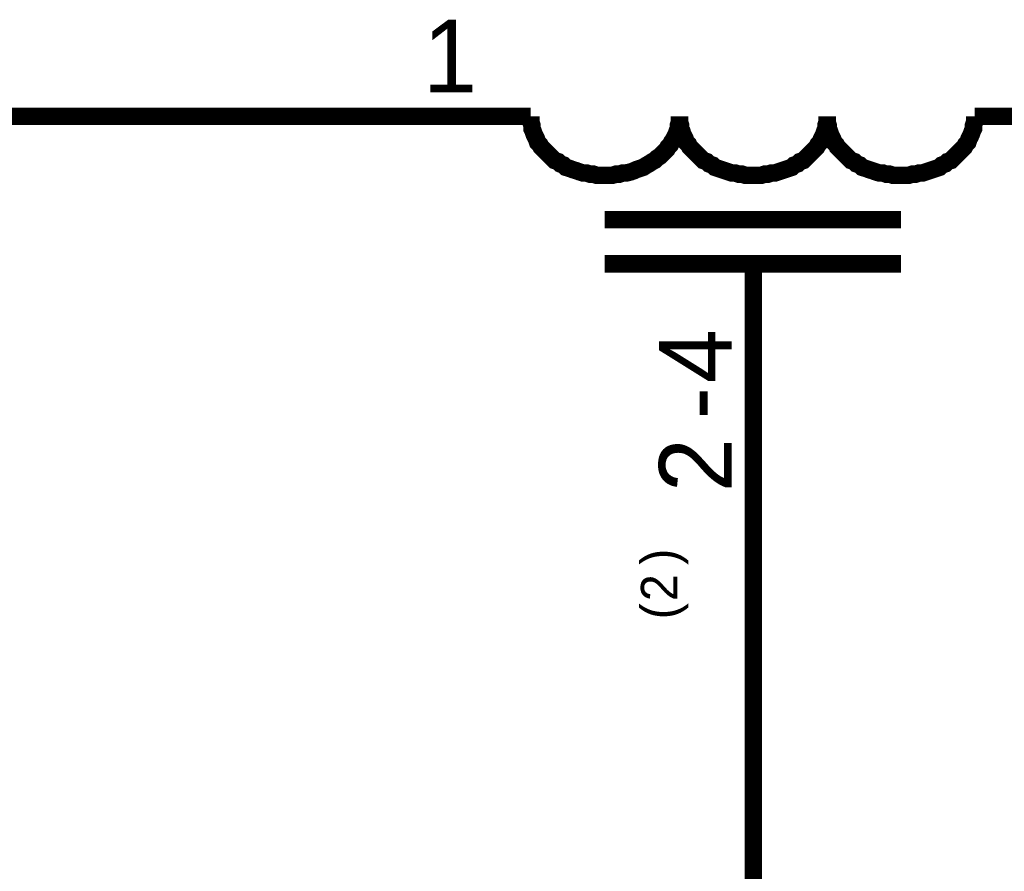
# Model space of a CAD drawing. Header units: inches. Extents: x 0 to 292, y 0 to 193.
# Tile 170 of 256: x 152 to 169, y 143 to 158. Entities that reach past the tile are written whole.
import ezdxf

# ---------------------------------------------------------------- set-up
doc = ezdxf.new("R2010")
doc.units = ezdxf.units.IN
doc.layers.add('Sheet', color=255, linetype='Continuous')

msp = doc.modelspace()

# ---------------------------------------------------------------- linework, layer by layer
at = {"layer": 'Sheet'}
for points in [[(157.994, 156.455, 0.3, 0.3, 0), (138.958, 156.455, 0.3, 0.3, 0)], [(160.526, 156.455, 0.3, 0.3, 0), (157.994, 156.455, 0.3, 0.3, 0)], [(160.526, 156.455, 0.3, 0.3, 0), (160.526, 156.397, 0.3, 0.3, 0), (160.526, 156.358, 0.3, 0.3, 0), (160.546, 156.299, 0.3, 0.3, 0), (160.546, 156.241, 0.3, 0.3, 0), (160.565, 156.202, 0.3, 0.3, 0), (160.585, 156.143, 0.3, 0.3, 0), (160.604, 156.104, 0.3, 0.3, 0), (160.624, 156.065, 0.3, 0.3, 0), (160.643, 156.007, 0.3, 0.3, 0), (160.682, 155.968, 0.3, 0.3, 0), (160.702, 155.929, 0.3, 0.3, 0), (160.741, 155.89, 0.3, 0.3, 0), (160.78, 155.851, 0.3, 0.3, 0), (160.819, 155.812, 0.3, 0.3, 0), (160.858, 155.773, 0.3, 0.3, 0), (160.897, 155.734, 0.3, 0.3, 0), (160.936, 155.695, 0.3, 0.3, 0), (160.994, 155.676, 0.3, 0.3, 0), (161.033, 155.637, 0.3, 0.3, 0), (161.091, 155.617, 0.3, 0.3, 0), (161.13, 155.578, 0.3, 0.3, 0), (161.189, 155.559, 0.3, 0.3, 0), (161.247, 155.539, 0.3, 0.3, 0), (161.306, 155.52, 0.3, 0.3, 0), (161.364, 155.5, 0.3, 0.3, 0), (161.423, 155.481, 0.3, 0.3, 0), (161.481, 155.481, 0.3, 0.3, 0), (161.54, 155.461, 0.3, 0.3, 0), (161.598, 155.461, 0.3, 0.3, 0), (161.656, 155.442, 0.3, 0.3, 0), (161.734, 155.442, 0.3, 0.3, 0), (161.793, 155.442, 0.3, 0.3, 0)], [(161.793, 155.442, 0.3, 0.3, 0), (161.851, 155.442, 0.3, 0.3, 0), (161.929, 155.442, 0.3, 0.3, 0), (161.988, 155.461, 0.3, 0.3, 0), (162.046, 155.461, 0.3, 0.3, 0), (162.105, 155.481, 0.3, 0.3, 0), (162.163, 155.481, 0.3, 0.3, 0), (162.241, 155.5, 0.3, 0.3, 0), (162.299, 155.52, 0.3, 0.3, 0), (162.338, 155.539, 0.3, 0.3, 0), (162.397, 155.559, 0.3, 0.3, 0), (162.455, 155.578, 0.3, 0.3, 0), (162.514, 155.617, 0.3, 0.3, 0), (162.553, 155.637, 0.3, 0.3, 0), (162.611, 155.676, 0.3, 0.3, 0), (162.65, 155.695, 0.3, 0.3, 0), (162.689, 155.734, 0.3, 0.3, 0), (162.748, 155.773, 0.3, 0.3, 0), (162.787, 155.812, 0.3, 0.3, 0), (162.825, 155.851, 0.3, 0.3, 0), (162.864, 155.89, 0.3, 0.3, 0), (162.884, 155.929, 0.3, 0.3, 0), (162.923, 155.968, 0.3, 0.3, 0), (162.942, 156.007, 0.3, 0.3, 0), (162.981, 156.065, 0.3, 0.3, 0), (163.001, 156.104, 0.3, 0.3, 0), (163.02, 156.143, 0.3, 0.3, 0), (163.04, 156.202, 0.3, 0.3, 0), (163.059, 156.241, 0.3, 0.3, 0), (163.059, 156.299, 0.3, 0.3, 0), (163.079, 156.358, 0.3, 0.3, 0), (163.079, 156.397, 0.3, 0.3, 0), (163.079, 156.455, 0.3, 0.3, 0)], [(163.079, 156.455, 0.3, 0.3, 0), (163.079, 156.397, 0.3, 0.3, 0), (163.079, 156.358, 0.3, 0.3, 0), (163.098, 156.299, 0.3, 0.3, 0), (163.098, 156.241, 0.3, 0.3, 0), (163.118, 156.202, 0.3, 0.3, 0), (163.137, 156.143, 0.3, 0.3, 0), (163.157, 156.104, 0.3, 0.3, 0), (163.176, 156.065, 0.3, 0.3, 0), (163.196, 156.007, 0.3, 0.3, 0), (163.235, 155.968, 0.3, 0.3, 0), (163.254, 155.929, 0.3, 0.3, 0), (163.293, 155.89, 0.3, 0.3, 0), (163.332, 155.851, 0.3, 0.3, 0), (163.371, 155.812, 0.3, 0.3, 0), (163.41, 155.773, 0.3, 0.3, 0), (163.449, 155.734, 0.3, 0.3, 0), (163.488, 155.695, 0.3, 0.3, 0), (163.546, 155.676, 0.3, 0.3, 0), (163.585, 155.637, 0.3, 0.3, 0), (163.644, 155.617, 0.3, 0.3, 0), (163.683, 155.578, 0.3, 0.3, 0), (163.741, 155.559, 0.3, 0.3, 0), (163.8, 155.539, 0.3, 0.3, 0), (163.858, 155.52, 0.3, 0.3, 0), (163.917, 155.5, 0.3, 0.3, 0), (163.975, 155.481, 0.3, 0.3, 0), (164.033, 155.481, 0.3, 0.3, 0), (164.092, 155.461, 0.3, 0.3, 0), (164.15, 155.461, 0.3, 0.3, 0), (164.209, 155.442, 0.3, 0.3, 0), (164.287, 155.442, 0.3, 0.3, 0), (164.345, 155.442, 0.3, 0.3, 0)], [(163.079, 156.455, 0.3, 0.3, 0), (163.079, 156.455, 0.3, 0.3, 0), (163.079, 156.455, 0.3, 0.3, 0), (163.079, 156.455, 0.3, 0.3, 0), (163.079, 156.455, 0.3, 0.3, 0), (163.079, 156.455, 0.3, 0.3, 0), (163.079, 156.455, 0.3, 0.3, 0), (163.079, 156.455, 0.3, 0.3, 0), (163.079, 156.455, 0.3, 0.3, 0), (163.079, 156.455, 0.3, 0.3, 0), (163.079, 156.455, 0.3, 0.3, 0), (163.079, 156.455, 0.3, 0.3, 0), (163.079, 156.455, 0.3, 0.3, 0), (163.079, 156.455, 0.3, 0.3, 0), (163.079, 156.455, 0.3, 0.3, 0), (163.079, 156.455, 0.3, 0.3, 0), (163.079, 156.455, 0.3, 0.3, 0), (163.079, 156.455, 0.3, 0.3, 0), (163.079, 156.455, 0.3, 0.3, 0), (163.079, 156.455, 0.3, 0.3, 0), (163.079, 156.455, 0.3, 0.3, 0), (163.079, 156.455, 0.3, 0.3, 0), (163.079, 156.455, 0.3, 0.3, 0), (163.079, 156.455, 0.3, 0.3, 0), (163.079, 156.455, 0.3, 0.3, 0), (163.079, 156.455, 0.3, 0.3, 0), (163.079, 156.455, 0.3, 0.3, 0), (163.079, 156.455, 0.3, 0.3, 0), (163.079, 156.455, 0.3, 0.3, 0), (163.079, 156.455, 0.3, 0.3, 0), (163.079, 156.455, 0.3, 0.3, 0), (163.079, 156.455, 0.3, 0.3, 0), (163.079, 156.455, 0.3, 0.3, 0)], [(164.345, 155.442, 0.3, 0.3, 0), (164.404, 155.442, 0.3, 0.3, 0), (164.482, 155.442, 0.3, 0.3, 0), (164.54, 155.461, 0.3, 0.3, 0), (164.599, 155.461, 0.3, 0.3, 0), (164.657, 155.481, 0.3, 0.3, 0), (164.715, 155.481, 0.3, 0.3, 0), (164.774, 155.5, 0.3, 0.3, 0), (164.832, 155.52, 0.3, 0.3, 0), (164.891, 155.539, 0.3, 0.3, 0), (164.949, 155.559, 0.3, 0.3, 0), (165.008, 155.578, 0.3, 0.3, 0), (165.047, 155.617, 0.3, 0.3, 0), (165.105, 155.637, 0.3, 0.3, 0), (165.144, 155.676, 0.3, 0.3, 0), (165.203, 155.695, 0.3, 0.3, 0), (165.241, 155.734, 0.3, 0.3, 0), (165.28, 155.773, 0.3, 0.3, 0), (165.319, 155.812, 0.3, 0.3, 0), (165.358, 155.851, 0.3, 0.3, 0), (165.397, 155.89, 0.3, 0.3, 0), (165.436, 155.929, 0.3, 0.3, 0), (165.456, 155.968, 0.3, 0.3, 0), (165.495, 156.007, 0.3, 0.3, 0), (165.514, 156.065, 0.3, 0.3, 0), (165.534, 156.104, 0.3, 0.3, 0), (165.553, 156.143, 0.3, 0.3, 0), (165.573, 156.202, 0.3, 0.3, 0), (165.592, 156.241, 0.3, 0.3, 0), (165.592, 156.299, 0.3, 0.3, 0), (165.612, 156.358, 0.3, 0.3, 0), (165.612, 156.397, 0.3, 0.3, 0), (165.612, 156.455, 0.3, 0.3, 0)], [(165.612, 156.455, 0.3, 0.3, 0), (165.612, 156.397, 0.3, 0.3, 0), (165.612, 156.358, 0.3, 0.3, 0), (165.631, 156.299, 0.3, 0.3, 0), (165.631, 156.241, 0.3, 0.3, 0), (165.651, 156.202, 0.3, 0.3, 0), (165.67, 156.143, 0.3, 0.3, 0), (165.69, 156.104, 0.3, 0.3, 0), (165.709, 156.065, 0.3, 0.3, 0), (165.729, 156.007, 0.3, 0.3, 0), (165.768, 155.968, 0.3, 0.3, 0), (165.787, 155.929, 0.3, 0.3, 0), (165.826, 155.89, 0.3, 0.3, 0), (165.865, 155.851, 0.3, 0.3, 0), (165.904, 155.812, 0.3, 0.3, 0), (165.943, 155.773, 0.3, 0.3, 0), (165.982, 155.734, 0.3, 0.3, 0), (166.021, 155.695, 0.3, 0.3, 0), (166.079, 155.676, 0.3, 0.3, 0), (166.118, 155.637, 0.3, 0.3, 0), (166.177, 155.617, 0.3, 0.3, 0), (166.216, 155.578, 0.3, 0.3, 0), (166.274, 155.559, 0.3, 0.3, 0), (166.333, 155.539, 0.3, 0.3, 0), (166.391, 155.52, 0.3, 0.3, 0), (166.449, 155.5, 0.3, 0.3, 0), (166.508, 155.481, 0.3, 0.3, 0), (166.566, 155.481, 0.3, 0.3, 0), (166.625, 155.461, 0.3, 0.3, 0), (166.683, 155.461, 0.3, 0.3, 0), (166.742, 155.442, 0.3, 0.3, 0), (166.82, 155.442, 0.3, 0.3, 0), (166.878, 155.442, 0.3, 0.3, 0)], [(165.612, 156.455, 0.3, 0.3, 0), (165.612, 156.455, 0.3, 0.3, 0), (165.612, 156.455, 0.3, 0.3, 0), (165.612, 156.455, 0.3, 0.3, 0), (165.612, 156.455, 0.3, 0.3, 0), (165.612, 156.455, 0.3, 0.3, 0), (165.612, 156.455, 0.3, 0.3, 0), (165.612, 156.455, 0.3, 0.3, 0), (165.612, 156.455, 0.3, 0.3, 0), (165.612, 156.455, 0.3, 0.3, 0), (165.612, 156.455, 0.3, 0.3, 0), (165.612, 156.455, 0.3, 0.3, 0), (165.612, 156.455, 0.3, 0.3, 0), (165.612, 156.455, 0.3, 0.3, 0), (165.612, 156.455, 0.3, 0.3, 0), (165.612, 156.455, 0.3, 0.3, 0), (165.612, 156.455, 0.3, 0.3, 0), (165.612, 156.455, 0.3, 0.3, 0), (165.612, 156.455, 0.3, 0.3, 0), (165.612, 156.455, 0.3, 0.3, 0), (165.612, 156.455, 0.3, 0.3, 0), (165.612, 156.455, 0.3, 0.3, 0), (165.612, 156.455, 0.3, 0.3, 0), (165.612, 156.455, 0.3, 0.3, 0), (165.612, 156.455, 0.3, 0.3, 0), (165.612, 156.455, 0.3, 0.3, 0), (165.612, 156.455, 0.3, 0.3, 0), (165.612, 156.455, 0.3, 0.3, 0), (165.612, 156.455, 0.3, 0.3, 0), (165.612, 156.455, 0.3, 0.3, 0), (165.612, 156.455, 0.3, 0.3, 0), (165.612, 156.455, 0.3, 0.3, 0), (165.612, 156.455, 0.3, 0.3, 0)], [(166.878, 155.442, 0.3, 0.3, 0), (166.937, 155.442, 0.3, 0.3, 0), (167.014, 155.442, 0.3, 0.3, 0), (167.073, 155.461, 0.3, 0.3, 0), (167.131, 155.461, 0.3, 0.3, 0), (167.19, 155.481, 0.3, 0.3, 0), (167.248, 155.481, 0.3, 0.3, 0), (167.307, 155.5, 0.3, 0.3, 0), (167.365, 155.52, 0.3, 0.3, 0), (167.424, 155.539, 0.3, 0.3, 0), (167.482, 155.559, 0.3, 0.3, 0), (167.541, 155.578, 0.3, 0.3, 0), (167.58, 155.617, 0.3, 0.3, 0), (167.638, 155.637, 0.3, 0.3, 0), (167.677, 155.676, 0.3, 0.3, 0), (167.735, 155.695, 0.3, 0.3, 0), (167.774, 155.734, 0.3, 0.3, 0), (167.813, 155.773, 0.3, 0.3, 0), (167.852, 155.812, 0.3, 0.3, 0), (167.891, 155.851, 0.3, 0.3, 0), (167.93, 155.89, 0.3, 0.3, 0), (167.969, 155.929, 0.3, 0.3, 0), (167.989, 155.968, 0.3, 0.3, 0), (168.028, 156.007, 0.3, 0.3, 0), (168.047, 156.065, 0.3, 0.3, 0), (168.067, 156.104, 0.3, 0.3, 0), (168.086, 156.143, 0.3, 0.3, 0), (168.106, 156.202, 0.3, 0.3, 0), (168.125, 156.241, 0.3, 0.3, 0), (168.125, 156.299, 0.3, 0.3, 0), (168.145, 156.358, 0.3, 0.3, 0), (168.145, 156.397, 0.3, 0.3, 0), (168.145, 156.455, 0.3, 0.3, 0)], [(168.145, 156.455, 0.3, 0.3, 0), (170.697, 156.455, 0.3, 0.3, 0)], [(168.145, 156.455, 0.3, 0.3, 0), (168.145, 156.455, 0.3, 0.3, 0), (168.145, 156.455, 0.3, 0.3, 0), (168.145, 156.455, 0.3, 0.3, 0), (168.145, 156.455, 0.3, 0.3, 0), (168.145, 156.455, 0.3, 0.3, 0), (168.145, 156.455, 0.3, 0.3, 0), (168.145, 156.455, 0.3, 0.3, 0), (168.145, 156.455, 0.3, 0.3, 0), (168.145, 156.455, 0.3, 0.3, 0), (168.145, 156.455, 0.3, 0.3, 0), (168.145, 156.455, 0.3, 0.3, 0), (168.145, 156.455, 0.3, 0.3, 0), (168.145, 156.455, 0.3, 0.3, 0), (168.145, 156.455, 0.3, 0.3, 0), (168.145, 156.455, 0.3, 0.3, 0), (168.145, 156.455, 0.3, 0.3, 0), (168.145, 156.455, 0.3, 0.3, 0), (168.145, 156.455, 0.3, 0.3, 0), (168.145, 156.455, 0.3, 0.3, 0), (168.145, 156.455, 0.3, 0.3, 0), (168.145, 156.455, 0.3, 0.3, 0), (168.145, 156.455, 0.3, 0.3, 0), (168.145, 156.455, 0.3, 0.3, 0), (168.145, 156.455, 0.3, 0.3, 0), (168.145, 156.455, 0.3, 0.3, 0), (168.145, 156.455, 0.3, 0.3, 0), (168.145, 156.455, 0.3, 0.3, 0), (168.145, 156.455, 0.3, 0.3, 0), (168.145, 156.455, 0.3, 0.3, 0), (168.145, 156.455, 0.3, 0.3, 0), (168.145, 156.455, 0.3, 0.3, 0), (168.145, 156.455, 0.3, 0.3, 0)], [(166.878, 154.681, 0.3, 0.3, 0), (161.793, 154.681, 0.3, 0.3, 0)], [(166.878, 153.921, 0.3, 0.3, 0), (161.793, 153.921, 0.3, 0.3, 0)], [(164.345, 153.921, 0.3, 0.3, 0), (164.345, 151.368, 0.3, 0.3, 0)], [(164.345, 151.368, 0.3, 0.3, 0), (164.345, 129.538, 0.3, 0.3, 0)]]:
    msp.add_lwpolyline(points, format="xyseb", dxfattribs=at)

# ---------------------------------------------------------------- texts
msp.add_text('1', height=1.247, dxfattribs=at).set_placement((158.675, 156.864))
for s, height, p in [('4', 1.247, (163.975, 151.875)), ('-', 1.247, (163.975, 151.251)), ('2', 1.247, (163.975, 150.004)), (')', 0.624, (163.04, 148.756)), ('2', 0.624, (163.04, 148.132)), ('(', 0.624, (163.04, 147.821))]:
    msp.add_text(s, height=height, rotation=90, dxfattribs=at).set_placement(p)

doc.saveas('drawing.dxf')
